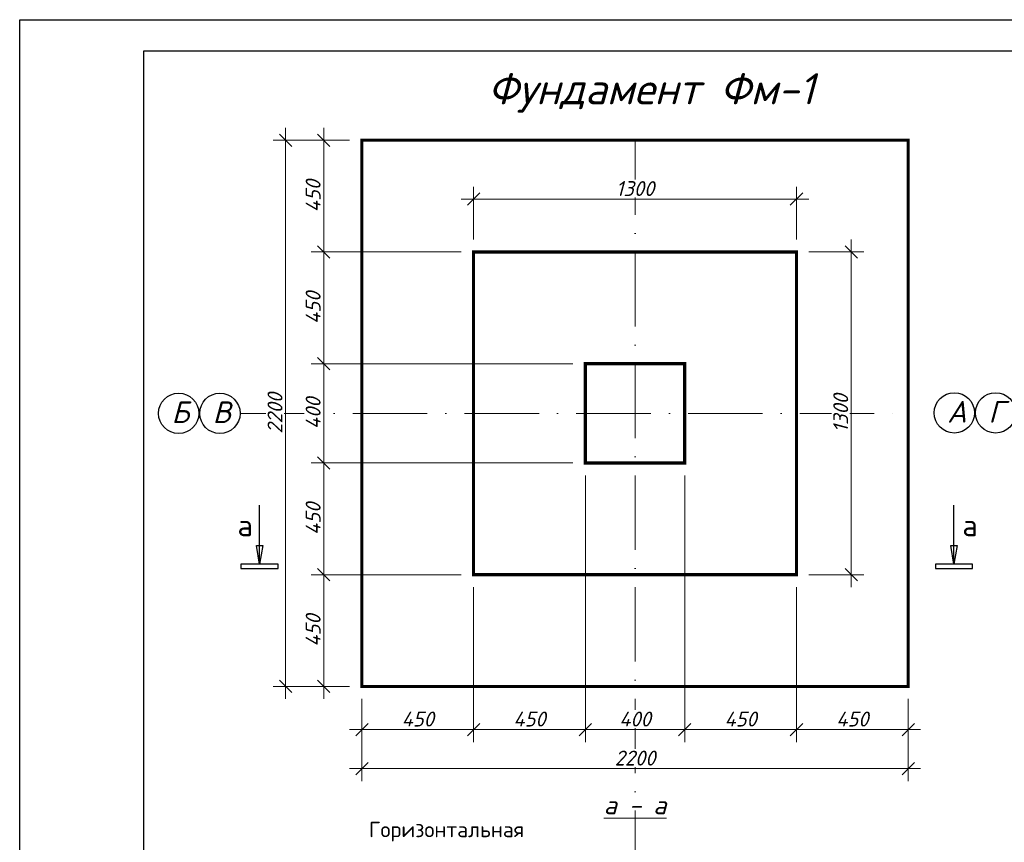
# Model space of a CAD drawing. Header units: millimetres. Extents: x 363306 to 7757304, y 1022887 to 1207196.
# Tile 24 of 256: x 515706 to 531566, y 1075423 to 1088678. Entities that reach past the tile are written whole.
import ezdxf
from ezdxf.enums import TextEntityAlignment as Align

# ---------------------------------------------------------------- set-up
doc = ezdxf.new("R2010")
doc.units = ezdxf.units.MM
doc.linetypes.add('ACAD_ISO10W100', pattern=[18, 12, -3, 0, -3])
doc.layers.add('O3SAD', color=1, linetype='Continuous')
doc.layers.add('PLAN', color=250, linetype='Continuous', lineweight=25)
doc.layers.add('размеры', color=12, linetype='Continuous', lineweight=15)
doc.styles.get("Standard").update_dxf_attribs({"font": 'isocpeui.ttf'})
doc.dimstyles.new('Санжар', dxfattribs={"dimtxt": 240, "dimasz": 200, "dimexe": 200, "dimexo": 200, "dimgap": 50, "dimtad": 1, "dimdec": 0, "dimtxsty": 'Standard', "dimblk": 'OBLIQUE', "dimcen": 2.5, "dimdle": 200, "dimclrd": 152, "dimclre": 152, "dimclrt": 152, "dimadec": 0, "dimazin": 0, "dimtfac": 1, "dimtdec": 0, "dimtmove": 0, "dimatfit": 3, "dimldrblk": 'OBLIQUE', "dimfxl": 0, "dimlwd": 0, "dimlwe": 0, "dimarcsym": 0})

# ---------------------------------------------------------------- blocks, each defined once
blk = doc.blocks.new('_Oblique')
at = {"color": 0, "linetype": 'ByBlock', "lineweight": -2}
blk.add_line((-0.5, -0.5), (0.5, 0.5), dxfattribs=at)
blk = doc.blocks.new('*D345')
at = {"lineweight": 0, "transparency": 16777216}
for p, q in [((523018, 1079535), (523018, 1077039)), ((521218, 1077735), (521218, 1077039)), ((521018, 1077239), (523218, 1077239))]:
    blk.add_line(p, q, dxfattribs=at)
at = {"layer": 'Defpoints', "color": 0, "lineweight": 25, "transparency": 16777216}
for p in [(523018, 1079735), (521218, 1077935), (523018, 1077239)]:
    blk.add_point(p, dxfattribs=at)
at = {"lineweight": 0, "transparency": 16777216, "xscale": 200, "yscale": 200, "zscale": 200, "rotation": 180}
blk.add_blockref('_Oblique', (521218, 1077239), dxfattribs=at)
at = {"lineweight": 0, "transparency": 16777216, "xscale": 200, "yscale": 200, "zscale": 200}
blk.add_blockref('_Oblique', (523018, 1077239), dxfattribs=at)
at = {"lineweight": 0, "transparency": 16777216, "insert": (522118, 1077409), "char_height": 240, "attachment_point": 5, "bg_fill": 3, "box_fill_scale": 1.1, "bg_fill_color": 256, "bg_fill_true_color": 13158600, "bg_fill_transparency": 0}
blk.add_mtext('450', dxfattribs=at)
blk = doc.blocks.new('*D346')
at = {"lineweight": 0, "transparency": 16777216}
for p, q in [((524818, 1081335), (524818, 1077039)), ((523018, 1079535), (523018, 1077039)), ((522818, 1077239), (525018, 1077239))]:
    blk.add_line(p, q, dxfattribs=at)
at = {"layer": 'Defpoints', "color": 0, "lineweight": 25, "transparency": 16777216}
for p in [(524818, 1081535), (523018, 1079735), (524818, 1077239)]:
    blk.add_point(p, dxfattribs=at)
at = {"lineweight": 0, "transparency": 16777216, "xscale": 200, "yscale": 200, "zscale": 200, "rotation": 180}
blk.add_blockref('_Oblique', (523018, 1077239), dxfattribs=at)
at = {"lineweight": 0, "transparency": 16777216, "xscale": 200, "yscale": 200, "zscale": 200}
blk.add_blockref('_Oblique', (524818, 1077239), dxfattribs=at)
at = {"lineweight": 0, "transparency": 16777216, "insert": (523918, 1077409), "char_height": 240, "attachment_point": 5, "bg_fill": 3, "box_fill_scale": 1.1, "bg_fill_color": 256, "bg_fill_true_color": 13158600, "bg_fill_transparency": 0}
blk.add_mtext('450', dxfattribs=at)
blk = doc.blocks.new('*D347')
at = {"lineweight": 0, "transparency": 16777216}
for p, q in [((524818, 1081335), (524818, 1077039)), ((526418, 1081335), (526418, 1077039)), ((524618, 1077239), (526618, 1077239))]:
    blk.add_line(p, q, dxfattribs=at)
at = {"layer": 'Defpoints', "color": 0, "lineweight": 25, "transparency": 16777216}
for p in [(524818, 1081535), (526418, 1081535), (526418, 1077239)]:
    blk.add_point(p, dxfattribs=at)
at = {"lineweight": 0, "transparency": 16777216, "xscale": 200, "yscale": 200, "zscale": 200, "rotation": 180}
blk.add_blockref('_Oblique', (524818, 1077239), dxfattribs=at)
at = {"lineweight": 0, "transparency": 16777216, "xscale": 200, "yscale": 200, "zscale": 200}
blk.add_blockref('_Oblique', (526418, 1077239), dxfattribs=at)
at = {"lineweight": 0, "transparency": 16777216, "insert": (525618, 1077409), "char_height": 240, "attachment_point": 5, "bg_fill": 3, "box_fill_scale": 1.1, "bg_fill_color": 256, "bg_fill_true_color": 13158600, "bg_fill_transparency": 0}
blk.add_mtext('400', dxfattribs=at)
blk = doc.blocks.new('*D348')
at = {"lineweight": 0, "transparency": 16777216}
for p, q in [((526418, 1081335), (526418, 1077039)), ((528218, 1079535), (528218, 1077039)), ((526218, 1077239), (528418, 1077239))]:
    blk.add_line(p, q, dxfattribs=at)
at = {"layer": 'Defpoints', "color": 0, "lineweight": 25, "transparency": 16777216}
for p in [(526418, 1081535), (528218, 1079735), (528218, 1077239)]:
    blk.add_point(p, dxfattribs=at)
at = {"lineweight": 0, "transparency": 16777216, "xscale": 200, "yscale": 200, "zscale": 200, "rotation": 180}
blk.add_blockref('_Oblique', (526418, 1077239), dxfattribs=at)
at = {"lineweight": 0, "transparency": 16777216, "xscale": 200, "yscale": 200, "zscale": 200}
blk.add_blockref('_Oblique', (528218, 1077239), dxfattribs=at)
at = {"lineweight": 0, "transparency": 16777216, "insert": (527318, 1077409), "char_height": 240, "attachment_point": 5, "bg_fill": 3, "box_fill_scale": 1.1, "bg_fill_color": 256, "bg_fill_true_color": 13158600, "bg_fill_transparency": 0}
blk.add_mtext('450', dxfattribs=at)
blk = doc.blocks.new('*D349')
at = {"lineweight": 0, "transparency": 16777216}
for p, q in [((528218, 1079535), (528218, 1077039)), ((530018, 1077735), (530018, 1077039)), ((528018, 1077239), (530218, 1077239))]:
    blk.add_line(p, q, dxfattribs=at)
at = {"layer": 'Defpoints', "color": 0, "lineweight": 25, "transparency": 16777216}
for p in [(528218, 1079735), (530018, 1077935), (530018, 1077239)]:
    blk.add_point(p, dxfattribs=at)
at = {"lineweight": 0, "transparency": 16777216, "xscale": 200, "yscale": 200, "zscale": 200, "rotation": 180}
blk.add_blockref('_Oblique', (528218, 1077239), dxfattribs=at)
at = {"lineweight": 0, "transparency": 16777216, "xscale": 200, "yscale": 200, "zscale": 200}
blk.add_blockref('_Oblique', (530018, 1077239), dxfattribs=at)
at = {"lineweight": 0, "transparency": 16777216, "insert": (529118, 1077409), "char_height": 240, "attachment_point": 5, "bg_fill": 3, "box_fill_scale": 1.1, "bg_fill_color": 256, "bg_fill_true_color": 13158600, "bg_fill_transparency": 0}
blk.add_mtext('450', dxfattribs=at)
blk = doc.blocks.new('*D195')
at = {"lineweight": 0, "transparency": 16777216}
for p, q in [((521218, 1077735), (521218, 1076410)), ((530018, 1077735), (530018, 1076410)), ((521018, 1076610), (530218, 1076610))]:
    blk.add_line(p, q, dxfattribs=at)
at = {"layer": 'Defpoints', "color": 0, "lineweight": 25, "transparency": 16777216}
for p in [(521218, 1077935), (530018, 1077935), (530018, 1076610)]:
    blk.add_point(p, dxfattribs=at)
at = {"lineweight": 0, "transparency": 16777216, "xscale": 200, "yscale": 200, "zscale": 200, "rotation": 180}
blk.add_blockref('_Oblique', (521218, 1076610), dxfattribs=at)
at = {"lineweight": 0, "transparency": 16777216, "xscale": 200, "yscale": 200, "zscale": 200}
blk.add_blockref('_Oblique', (530018, 1076610), dxfattribs=at)
at = {"lineweight": 0, "transparency": 16777216, "insert": (525618, 1076780), "char_height": 240, "attachment_point": 5, "bg_fill": 3, "box_fill_scale": 1.1, "bg_fill_color": 256, "bg_fill_true_color": 13158600, "bg_fill_transparency": 0}
blk.add_mtext('2200', dxfattribs=at)
blk = doc.blocks.new('*D196')
at = {"lineweight": 0, "transparency": 16777216}
for p, q in [((520603, 1077735), (520603, 1079935)), ((522818, 1079735), (520403, 1079735)), ((521018, 1077935), (520403, 1077935))]:
    blk.add_line(p, q, dxfattribs=at)
at = {"layer": 'Defpoints', "color": 0, "lineweight": 25, "transparency": 16777216}
for p in [(520603, 1079735), (523018, 1079735), (521218, 1077935)]:
    blk.add_point(p, dxfattribs=at)
at = {"lineweight": 0, "transparency": 16777216, "xscale": 200, "yscale": 200, "zscale": 200}
for p, rotation in [((520603, 1079735), 90), ((520603, 1077935), 270)]:
    blk.add_blockref('_Oblique', p, dxfattribs=dict(at, rotation=rotation))
at = {"lineweight": 0, "transparency": 16777216, "insert": (520433, 1078835), "char_height": 240, "attachment_point": 5, "rotation": 90, "bg_fill": 3, "box_fill_scale": 1.1, "bg_fill_color": 256, "bg_fill_true_color": 13158600, "bg_fill_transparency": 0}
blk.add_mtext('450', dxfattribs=at)
blk = doc.blocks.new('*D197')
at = {"lineweight": 0, "transparency": 16777216}
for p, q in [((520603, 1079535), (520603, 1081735)), ((524618, 1081535), (520403, 1081535)), ((522818, 1079735), (520403, 1079735))]:
    blk.add_line(p, q, dxfattribs=at)
at = {"layer": 'Defpoints', "color": 0, "lineweight": 25, "transparency": 16777216}
for p in [(520603, 1081535), (524818, 1081535), (523018, 1079735)]:
    blk.add_point(p, dxfattribs=at)
at = {"lineweight": 0, "transparency": 16777216, "xscale": 200, "yscale": 200, "zscale": 200}
for p, rotation in [((520603, 1081535), 90), ((520603, 1079735), 270)]:
    blk.add_blockref('_Oblique', p, dxfattribs=dict(at, rotation=rotation))
at = {"lineweight": 0, "transparency": 16777216, "insert": (520433, 1080635), "char_height": 240, "attachment_point": 5, "rotation": 90, "bg_fill": 3, "box_fill_scale": 1.1, "bg_fill_color": 256, "bg_fill_true_color": 13158600, "bg_fill_transparency": 0}
blk.add_mtext('450', dxfattribs=at)
blk = doc.blocks.new('*D350')
at = {"lineweight": 0, "transparency": 16777216}
for p, q in [((520603, 1081335), (520603, 1083335)), ((524618, 1083135), (520403, 1083135)), ((524618, 1081535), (520403, 1081535))]:
    blk.add_line(p, q, dxfattribs=at)
at = {"layer": 'Defpoints', "color": 0, "lineweight": 25, "transparency": 16777216}
for p in [(520603, 1083135), (524818, 1083135), (524818, 1081535)]:
    blk.add_point(p, dxfattribs=at)
at = {"lineweight": 0, "transparency": 16777216, "xscale": 200, "yscale": 200, "zscale": 200}
for p, rotation in [((520603, 1083135), 90), ((520603, 1081535), 270)]:
    blk.add_blockref('_Oblique', p, dxfattribs=dict(at, rotation=rotation))
at = {"lineweight": 0, "transparency": 16777216, "insert": (520433, 1082335), "char_height": 240, "attachment_point": 5, "rotation": 90, "bg_fill": 3, "box_fill_scale": 1.1, "bg_fill_color": 256, "bg_fill_true_color": 13158600, "bg_fill_transparency": 0}
blk.add_mtext('400', dxfattribs=at)
blk = doc.blocks.new('*D351')
at = {"lineweight": 0, "transparency": 16777216}
for p, q in [((520603, 1082935), (520603, 1085135)), ((522818, 1084935), (520403, 1084935)), ((524618, 1083135), (520403, 1083135))]:
    blk.add_line(p, q, dxfattribs=at)
at = {"layer": 'Defpoints', "color": 0, "lineweight": 25, "transparency": 16777216}
for p in [(520603, 1084935), (523018, 1084935), (524818, 1083135)]:
    blk.add_point(p, dxfattribs=at)
at = {"lineweight": 0, "transparency": 16777216, "xscale": 200, "yscale": 200, "zscale": 200}
for p, rotation in [((520603, 1084935), 90), ((520603, 1083135), 270)]:
    blk.add_blockref('_Oblique', p, dxfattribs=dict(at, rotation=rotation))
at = {"lineweight": 0, "transparency": 16777216, "insert": (520433, 1084035), "char_height": 240, "attachment_point": 5, "rotation": 90, "bg_fill": 3, "box_fill_scale": 1.1, "bg_fill_color": 256, "bg_fill_true_color": 13158600, "bg_fill_transparency": 0}
blk.add_mtext('450', dxfattribs=at)
blk = doc.blocks.new('*D352')
at = {"lineweight": 0, "transparency": 16777216}
for p, q in [((520603, 1084735), (520603, 1086935)), ((521018, 1086735), (520403, 1086735)), ((522818, 1084935), (520403, 1084935))]:
    blk.add_line(p, q, dxfattribs=at)
at = {"layer": 'Defpoints', "color": 0, "lineweight": 25, "transparency": 16777216}
for p in [(520603, 1086735), (521218, 1086735), (523018, 1084935)]:
    blk.add_point(p, dxfattribs=at)
at = {"lineweight": 0, "transparency": 16777216, "xscale": 200, "yscale": 200, "zscale": 200}
for p, rotation in [((520603, 1086735), 90), ((520603, 1084935), 270)]:
    blk.add_blockref('_Oblique', p, dxfattribs=dict(at, rotation=rotation))
at = {"lineweight": 0, "transparency": 16777216, "insert": (520433, 1085835), "char_height": 240, "attachment_point": 5, "rotation": 90, "bg_fill": 3, "box_fill_scale": 1.1, "bg_fill_color": 256, "bg_fill_true_color": 13158600, "bg_fill_transparency": 0}
blk.add_mtext('450', dxfattribs=at)
blk = doc.blocks.new('*D198')
at = {"lineweight": 0, "transparency": 16777216}
for p, q in [((519989, 1086935), (519989, 1077735)), ((521018, 1086735), (519789, 1086735)), ((521018, 1077935), (519789, 1077935))]:
    blk.add_line(p, q, dxfattribs=at)
at = {"layer": 'Defpoints', "color": 0, "lineweight": 25, "transparency": 16777216}
for p in [(521218, 1086735), (519989, 1077935), (521218, 1077935)]:
    blk.add_point(p, dxfattribs=at)
at = {"lineweight": 0, "transparency": 16777216, "xscale": 200, "yscale": 200, "zscale": 200}
for p, rotation in [((519989, 1086735), 90), ((519989, 1077935), 270)]:
    blk.add_blockref('_Oblique', p, dxfattribs=dict(at, rotation=rotation))
at = {"lineweight": 0, "transparency": 16777216, "insert": (519819, 1082335), "char_height": 240, "attachment_point": 5, "rotation": 90, "bg_fill": 3, "box_fill_scale": 1.1, "bg_fill_color": 256, "bg_fill_true_color": 13158600, "bg_fill_transparency": 0}
blk.add_mtext('2200', dxfattribs=at)
blk = doc.blocks.new('*D309')
at = {"lineweight": 0, "transparency": 16777216}
for p, q in [((523018, 1085135), (523018, 1085987)), ((528218, 1085135), (528218, 1085987)), ((522818, 1085787), (528418, 1085787))]:
    blk.add_line(p, q, dxfattribs=at)
at = {"layer": 'Defpoints', "color": 0, "lineweight": 25, "transparency": 16777216}
for p in [(528218, 1085787), (523018, 1084935), (528218, 1084935)]:
    blk.add_point(p, dxfattribs=at)
at = {"lineweight": 0, "transparency": 16777216, "xscale": 200, "yscale": 200, "zscale": 200, "rotation": 180}
blk.add_blockref('_Oblique', (523018, 1085787), dxfattribs=at)
at = {"lineweight": 0, "transparency": 16777216, "xscale": 200, "yscale": 200, "zscale": 200}
blk.add_blockref('_Oblique', (528218, 1085787), dxfattribs=at)
at = {"lineweight": 0, "transparency": 16777216, "insert": (525618, 1085957), "char_height": 240, "attachment_point": 5, "bg_fill": 3, "box_fill_scale": 1.1, "bg_fill_color": 256, "bg_fill_true_color": 13158600, "bg_fill_transparency": 0}
blk.add_mtext('1300', dxfattribs=at)
blk = doc.blocks.new('*D183')
at = {"lineweight": 0, "transparency": 16777216}
for p, q in [((529101, 1079535), (529101, 1085135)), ((528418, 1084935), (529301, 1084935)), ((528418, 1079735), (529301, 1079735))]:
    blk.add_line(p, q, dxfattribs=at)
at = {"layer": 'Defpoints', "color": 0, "lineweight": 25, "transparency": 16777216}
for p in [(528218, 1084935), (529101, 1084935), (528218, 1079735)]:
    blk.add_point(p, dxfattribs=at)
at = {"lineweight": 0, "transparency": 16777216, "xscale": 200, "yscale": 200, "zscale": 200}
for p, rotation in [((529101, 1084935), 90), ((529101, 1079735), 270)]:
    blk.add_blockref('_Oblique', p, dxfattribs=dict(at, rotation=rotation))
at = {"lineweight": 0, "transparency": 16777216, "insert": (528931, 1082335), "char_height": 240, "attachment_point": 5, "rotation": 90, "bg_fill": 3, "box_fill_scale": 1.1, "bg_fill_color": 256, "bg_fill_true_color": 13158600, "bg_fill_transparency": 0}
blk.add_mtext('1300', dxfattribs=at)

msp = doc.modelspace()

# ---------------------------------------------------------------- linework, layer by layer
at = {"color": 1, "linetype": 'ACAD_ISO10W100', "lineweight": 9, "ltscale": 100}
for p, q in [((525617.65, 1086734.938), (525617.65, 1065784.787)), ((519271.042, 1082334.938), (530017.65, 1082334.938))]:
    msp.add_line(p, q, dxfattribs=at)
at = {"linetype": 'Continuous', "lineweight": 25}
for p, q in [((519570.061, 1079905.142), (519519.783, 1080205.593)), ((530755.292, 1079905.142), (530705.014, 1080205.593)), ((530705.014, 1080205.593), (530805.57, 1080205.593)), ((530805.57, 1080205.593), (530755.292, 1079905.142)), ((519270.061, 1079905.142), (519270.061, 1079835.142)), ((531055.292, 1079905.142), (530455.292, 1079905.142)), ((530455.292, 1079905.142), (530455.292, 1079835.142)), ((531055.292, 1079835.142), (531055.292, 1079905.142)), ((530455.292, 1079835.142), (531055.292, 1079835.142))]:
    msp.add_line(p, q, dxfattribs=at)
at = {"lineweight": 30}
msp.add_lwpolyline([(517706.348, 1088178.072), (557206.348, 1088178.072), (557206.348, 1059478.072), (517706.348, 1059478.072)], close=True, dxfattribs=at)
at = {"linetype": 'Continuous', "lineweight": 25}
for points in [[(519570.061, 1079905.142), (519570.061, 1080855.142)], [(530755.292, 1079905.142), (530755.292, 1080855.142)]]:
    msp.add_lwpolyline(points, dxfattribs=at)
at = {"layer": 'O3SAD', "color": 1}
msp.add_lwpolyline([(515706.348, 1088678.072), (557706.348, 1088678.072), (557706.348, 1058978.072), (515706.348, 1058978.072)], close=True, dxfattribs=at)
at = {"layer": 'PLAN', "color": 158, "lineweight": 30}
for centre in [(518267.074, 1082334.938), (518931.501, 1082334.938), (530761.152, 1082342.45), (531425.579, 1082342.45)]:
    msp.add_circle(centre, 324.885, dxfattribs=at)
at = {"layer": 'размеры', "color": 18, "lineweight": 0, "ltscale": 5, "true_color": 0x000000, "const_width": 50}
for points in [[(530017.65, 1077934.938), (521217.65, 1077934.938), (521217.65, 1086734.938), (530017.65, 1086734.938)], [(528217.65, 1079734.938), (523017.65, 1079734.938), (523017.65, 1084934.938), (528217.65, 1084934.938)], [(526417.65, 1081534.938), (524817.65, 1081534.938), (524817.65, 1083134.938), (526417.65, 1083134.938)]]:
    msp.add_lwpolyline(points, close=True, dxfattribs=at)

# ---------------------------------------------------------------- texts
at = {"color": 18, "lineweight": 0, "true_color": 0x000000}
msp.add_text('%%ua - a', height=300, dxfattribs=at).set_placement((525617.65, 1075874.218), align=Align.CENTER)
at = {"color": 18, "lineweight": 0, "true_color": 0x000000, "insert": (523107.312, 1087814.971), "char_height": 500, "width": 5758.00229, "attachment_point": 1}
msp.add_mtext('\\pi138.66;Фундамент Фм-1', dxfattribs=at)
at = {"linetype": 'Continuous', "lineweight": 25, "char_height": 350, "width": 420, "attachment_point": 1}
for insert in [(519215.25, 1080705.142), (530890.292, 1080705.142)]:
    msp.add_mtext('\\fISOCPEUR|b0|i0|c0|p34;\\W1.0000000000;\\T1.0000000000;\\o\\lа', dxfattribs=dict(at, insert=insert))
at = {"lineweight": 25, "insert": (521331.499, 1075754.837), "char_height": 250, "width": 2637.5, "attachment_point": 1}
msp.add_mtext('\\fISOCPEUR|b0|i0|c0|p34;\\W1.0000000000;\\T1.0000000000;\\o\\lГоризонтальная', dxfattribs=at)
at = {"layer": 'PLAN', "lineweight": 30, "char_height": 350, "width": 338.65741, "attachment_point": 1}
for s, insert in [('Б', (518151.291, 1082527.726)), ('B', (518815.718, 1082527.726)), ('A', (530645.37, 1082535.238)), ('Г', (531309.796, 1082535.238))]:
    msp.add_mtext(s, dxfattribs=dict(at, insert=insert))

# ---------------------------------------------------------------- next in the draw order: dimensions: what is measured, and where the dimension line sits
at = {"color": 18, "lineweight": 0, "true_color": 0x000000}
dim = msp.add_linear_dim(base=(523017.65, 1077239.274), p1=(521217.65, 1077934.938), p2=(523017.65, 1079734.938), dimstyle='Санжар', override={"dimlfac": 0.25, "dimclrd": 256, "dimclre": 256, "dimclrt": 256, "dimtmove": 1, "dimfxl": 0.18, "dimtfill": 1, "dimarcsym": 2}, dxfattribs=at)
dim.commit()
dim.dimension.update_dxf_attribs({"geometry": '*D345', "text_midpoint": (522117.65, 1077409.274)})

# ---------------------------------------------------------------- next in the draw order: dimensions: what is measured, and where the dimension line sits
dim = msp.add_linear_dim(base=(524817.65, 1077239.274), p1=(523017.65, 1079734.938), p2=(524817.65, 1081534.938), dimstyle='Санжар', override={"dimlfac": 0.25, "dimclrd": 256, "dimclre": 256, "dimclrt": 256, "dimtmove": 1, "dimfxl": 0.18, "dimtfill": 1, "dimarcsym": 2}, dxfattribs=at)
dim.commit()
dim.dimension.update_dxf_attribs({"geometry": '*D346', "text_midpoint": (523917.65, 1077409.274)})

# ---------------------------------------------------------------- next in the draw order: dimensions: what is measured, and where the dimension line sits
dim = msp.add_linear_dim(base=(526417.65, 1077239.274), p1=(524817.65, 1081534.938), p2=(526417.65, 1081534.938), dimstyle='Санжар', override={"dimlfac": 0.25, "dimclrd": 256, "dimclre": 256, "dimclrt": 256, "dimtmove": 1, "dimfxl": 0.18, "dimtfill": 1, "dimarcsym": 2}, dxfattribs=at)
dim.commit()
dim.dimension.update_dxf_attribs({"geometry": '*D347', "text_midpoint": (525617.65, 1077409.274)})

# ---------------------------------------------------------------- next in the draw order: dimensions: what is measured, and where the dimension line sits
dim = msp.add_linear_dim(base=(528217.65, 1077239.274), p1=(526417.65, 1081534.938), p2=(528217.65, 1079734.938), dimstyle='Санжар', override={"dimlfac": 0.25, "dimclrd": 256, "dimclre": 256, "dimclrt": 256, "dimtmove": 1, "dimfxl": 0.18, "dimtfill": 1, "dimarcsym": 2}, dxfattribs=at)
dim.commit()
dim.dimension.update_dxf_attribs({"geometry": '*D348', "text_midpoint": (527317.65, 1077409.274)})

# ---------------------------------------------------------------- next in the draw order: dimensions: what is measured, and where the dimension line sits
dim = msp.add_linear_dim(base=(530017.65, 1077239.274), p1=(528217.65, 1079734.938), p2=(530017.65, 1077934.938), dimstyle='Санжар', override={"dimlfac": 0.25, "dimclrd": 256, "dimclre": 256, "dimclrt": 256, "dimtmove": 1, "dimfxl": 0.18, "dimtfill": 1, "dimarcsym": 2}, dxfattribs=at)
dim.commit()
dim.dimension.update_dxf_attribs({"geometry": '*D349', "text_midpoint": (529117.65, 1077409.274)})

# ---------------------------------------------------------------- next in the draw order: dimensions: what is measured, and where the dimension line sits
dim = msp.add_linear_dim(base=(530017.65, 1076609.691), p1=(521217.65, 1077934.938), p2=(530017.65, 1077934.938), dimstyle='Санжар', override={"dimlfac": 0.25, "dimclrd": 256, "dimclre": 256, "dimclrt": 256, "dimtmove": 1, "dimfxl": 0.18, "dimtfill": 1, "dimarcsym": 2}, dxfattribs=at)
dim.commit()
dim.dimension.update_dxf_attribs({"geometry": '*D195', "text_midpoint": (525617.65, 1076779.691)})

# ---------------------------------------------------------------- next in the draw order: dimensions: what is measured, and where the dimension line sits
dim = msp.add_linear_dim(base=(520602.526, 1079734.938), p1=(521217.65, 1077934.938), p2=(523017.65, 1079734.938), angle=90, dimstyle='Санжар', override={"dimlfac": 0.25, "dimclrd": 256, "dimclre": 256, "dimclrt": 256, "dimtmove": 1, "dimfxl": 0.18, "dimtfill": 1, "dimarcsym": 2}, dxfattribs=at)
dim.commit()
dim.dimension.update_dxf_attribs({"geometry": '*D196', "text_midpoint": (520432.526, 1078834.938)})

# ---------------------------------------------------------------- next in the draw order: dimensions: what is measured, and where the dimension line sits
dim = msp.add_linear_dim(base=(520602.526, 1081534.938), p1=(523017.65, 1079734.938), p2=(524817.65, 1081534.938), angle=90, dimstyle='Санжар', override={"dimlfac": 0.25, "dimclrd": 256, "dimclre": 256, "dimclrt": 256, "dimtmove": 1, "dimfxl": 0.18, "dimtfill": 1, "dimarcsym": 2}, dxfattribs=at)
dim.commit()
dim.dimension.update_dxf_attribs({"geometry": '*D197', "text_midpoint": (520432.526, 1080634.938)})

# ---------------------------------------------------------------- next in the draw order: dimensions: what is measured, and where the dimension line sits
dim = msp.add_linear_dim(base=(520602.526, 1083134.938), p1=(524817.65, 1081534.938), p2=(524817.65, 1083134.938), angle=90, dimstyle='Санжар', override={"dimlfac": 0.25, "dimclrd": 256, "dimclre": 256, "dimclrt": 256, "dimtmove": 1, "dimfxl": 0.18, "dimtfill": 1, "dimarcsym": 2}, dxfattribs=at)
dim.commit()
dim.dimension.update_dxf_attribs({"geometry": '*D350', "text_midpoint": (520432.526, 1082334.938)})

# ---------------------------------------------------------------- next in the draw order: dimensions: what is measured, and where the dimension line sits
dim = msp.add_linear_dim(base=(520602.526, 1084934.938), p1=(524817.65, 1083134.938), p2=(523017.65, 1084934.938), angle=90, dimstyle='Санжар', override={"dimlfac": 0.25, "dimclrd": 256, "dimclre": 256, "dimclrt": 256, "dimtmove": 1, "dimfxl": 0.18, "dimtfill": 1, "dimarcsym": 2}, dxfattribs=at)
dim.commit()
dim.dimension.update_dxf_attribs({"geometry": '*D351', "text_midpoint": (520432.526, 1084034.938)})

# ---------------------------------------------------------------- next in the draw order: dimensions: what is measured, and where the dimension line sits
dim = msp.add_linear_dim(base=(520602.526, 1086734.938), p1=(523017.65, 1084934.938), p2=(521217.65, 1086734.938), angle=90, dimstyle='Санжар', override={"dimlfac": 0.25, "dimclrd": 256, "dimclre": 256, "dimclrt": 256, "dimtmove": 1, "dimfxl": 0.18, "dimtfill": 1, "dimarcsym": 2}, dxfattribs=at)
dim.commit()
dim.dimension.update_dxf_attribs({"geometry": '*D352', "text_midpoint": (520432.526, 1085834.938)})

# ---------------------------------------------------------------- next in the draw order: dimensions: what is measured, and where the dimension line sits
dim = msp.add_linear_dim(base=(519988.507, 1077934.938), p1=(521217.65, 1086734.938), p2=(521217.65, 1077934.938), angle=90, dimstyle='Санжар', override={"dimlfac": 0.25, "dimclrd": 256, "dimclre": 256, "dimclrt": 256, "dimtmove": 1, "dimfxl": 0.18, "dimtfill": 1, "dimarcsym": 2}, dxfattribs=at)
dim.commit()
dim.dimension.update_dxf_attribs({"geometry": '*D198', "text_midpoint": (519818.507, 1082334.938)})
dim = msp.add_linear_dim(base=(528217.65, 1085786.708), p1=(523017.65, 1084934.938), p2=(528217.65, 1084934.938), dimstyle='Санжар', override={"dimlfac": 0.25, "dimclrd": 256, "dimclre": 256, "dimclrt": 256, "dimtmove": 1, "dimfxl": 0.18, "dimtfill": 1, "dimarcsym": 2}, dxfattribs=at)
dim.commit()
dim.dimension.update_dxf_attribs({"geometry": '*D309', "text_midpoint": (525617.65, 1085956.708)})

# ---------------------------------------------------------------- next in the draw order: linework, layer by layer
at = {"linetype": 'Continuous', "lineweight": 25}
for p, q in [((519519.783, 1080205.593), (519620.339, 1080205.593)), ((519620.339, 1080205.593), (519570.061, 1079905.142)), ((519870.061, 1079905.142), (519270.061, 1079905.142)), ((519870.061, 1079835.142), (519870.061, 1079905.142)), ((519270.061, 1079835.142), (519870.061, 1079835.142))]:
    msp.add_line(p, q, dxfattribs=at)

# ---------------------------------------------------------------- next in the draw order: dimensions: what is measured, and where the dimension line sits
at = {"color": 18, "lineweight": 0, "true_color": 0x000000}
dim = msp.add_linear_dim(base=(529101.273, 1084934.938), p1=(528217.65, 1079734.938), p2=(528217.65, 1084934.938), angle=90, dimstyle='Санжар', override={"dimlfac": 0.25, "dimclrd": 256, "dimclre": 256, "dimclrt": 256, "dimtmove": 1, "dimfxl": 0.18, "dimtfill": 1, "dimarcsym": 2}, dxfattribs=at)
dim.commit()
dim.dimension.update_dxf_attribs({"geometry": '*D183', "text_midpoint": (528931.273, 1082334.938)})

doc.saveas('drawing.dxf')
